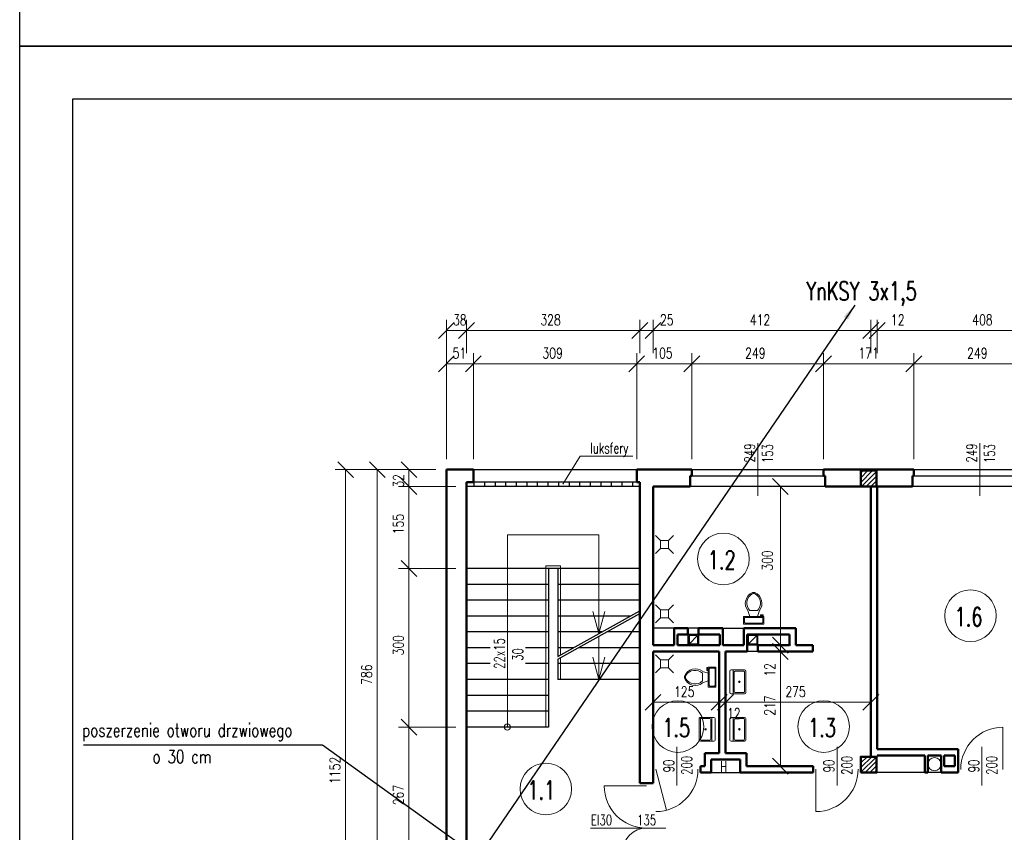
# Model space of a CAD drawing. Header units: millimetres. Extents: x -56112 to 30506, y -136199 to -2178.
# Tile 28 of 45: x -51869 to -33241, y -46746 to -31378. Entities that reach past the tile are written whole.
import ezdxf
from ezdxf.enums import TextEntityAlignment as Align

# ---------------------------------------------------------------- set-up
doc = ezdxf.new("R2010")
doc.units = ezdxf.units.MM
doc.header["$LTSCALE"] = 10
doc.header["$MEASUREMENT"] = 0
doc.header["$PDMODE"] = 35
doc.layers.get('0').update_dxf_attribs({"lineweight": 15})
for name, color, linetype, lineweight in [('L001', 1, 'Continuous', 18), ('L002', 2, 'Continuous', 25), ('L003', 3, 'Continuous', 50)]:
    doc.layers.add(name, color=color, linetype=linetype, lineweight=lineweight)
doc.layers.add('L004', color=4, linetype='Continuous')
doc.styles.get("Standard").update_dxf_attribs({"font": 'simplex.shx', "width": 0.75, "height": 200})
doc.dimstyles.new('1_100', dxfattribs={"dimtxt": 200, "dimasz": 300, "dimexe": 200, "dimexo": 200, "dimgap": 100, "dimtad": 1, "dimdec": 0, "dimlfac": 0.1, "dimtxsty": 'Standard', "dimblk": 'OBLIQUE', "dimcen": 250, "dimdle": 2, "dimclrt": 2, "dimadec": 0, "dimazin": 0, "dimtfac": 1, "dimtdec": 0, "dimtmove": 1, "dimatfit": 3, "dimfxl": 1, "dimarcsym": 0})
pattern_1 = [(45, (-46550, -27478.77), (-44.19417, 44.19417), [])]

# ---------------------------------------------------------------- blocks, each defined once
blk = doc.blocks.new('Toaleta - góra')
for p, q in [((-10, -8.5), (-8, -8.5)), ((-10, -9.5), (-10, -8.5)), ((-7, -9.5), (-10, -9.5)), ((-8, -8.5), (-8, -8)), ((-7, -8), (-7, -9.5)), ((-4, -8), (-6, -14)), ((4, -8), (6, -14)), ((9.5, -6), (9.5, -2)), ((4, -14), (-4, -14))]:
    blk.add_line(p, q)
blk.add_lwpolyline([(10.5, -8), (10.5, 0), (-10.5, 0), (-10.5, -8)], close=True)
for points in [[(-9.5, -2), (-9.5, -6)], [(8.5, -1), (-8.5, -1)], [(-8.5, -7), (8.5, -7)]]:
    blk.add_lwpolyline(points)
for centre, radius, start, end in [((-8.6, -1.9), 0.884, 81.8699, 188.1301), ((-8.6, -6.1), 0.884, 171.8699, 278.1301), ((8.6, -1.9), 0.884, 351.8699, 98.1301), ((8.6, -6.1), 0.884, 261.8699, 8.1301), ((3.5, -21.6), 12.2, 141.4691, 247.9714), ((4.2, -21.8), 11.3, 136.3677, 238.9468), ((-3.5, -21.6), 12.2, 292.0284, 38.5307), ((-4.2, -21.8), 11.3, 301.053, 43.6321), ((0, -27.9), 4, 245.7318, 294.2682), ((0, -29), 4, 254.8605, 285.1395)]:
    blk.add_arc(centre, radius, start, end)
blk = doc.blocks.new('Zlewozmywak pojedyńczy - góra')
blk.add_line((-15, -3.999996), (15, -3.999996))
for points in [[(-13.5, 0), (13.5, 0)], [(-15, -18.499996), (-15, -1.5)], [(-13.5, -17.499996), (-13.5, -6.499996)], [(-12.5, -5.499996), (12.5, -5.499996)], [(13.5, -6.499996), (13.5, -17.499996)], [(15, -1.5), (15, -18.499996)], [(13.5, -19.999996), (-13.5, -19.999996)], [(12.5, -18.499996), (-12.5, -18.499996)]]:
    blk.add_lwpolyline(points)
for radius in [1, 0.5]:
    blk.add_circle((0, -11.999996), radius)
for centre, radius, start, end in [((-13.5, -1.5), 1.5, 90, 180), ((-12.5, -6.499996), 1, 90, 180), ((12.5, -6.499996), 1, 0, 90), ((13.5, -1.5), 1.5, 0, 90), ((-13.5, -18.499996), 1.5, 180, 270), ((-12.5, -17.499996), 1, 180, 270), ((12.5, -17.499996), 1, 270, 0), ((13.5, -18.499996), 1.5, 270, 0)]:
    blk.add_arc(centre, radius, start, end)
blk = doc.blocks.new('_Oblique')
at = {"layer": 'L004', "color": 0, "lineweight": -2}
blk.add_line((-0.5, -0.5), (0.5, 0.5), dxfattribs=at)
blk = doc.blocks.new('*D1338')
at = {"layer": 'Defpoints'}
for p in [(-43590, -46484), (-43286, -46685), (-43796, -48686), (-43286, -48686)]:
    blk.add_point(p, dxfattribs=at)
at = {"layer": 'L001'}
for p, q in [((-43796, -48486), (-43796, -46485)), ((-43286, -48486), (-43286, -46485)), ((-43796, -46685), (-43286, -46685))]:
    blk.add_line(p, q, dxfattribs=at)
at = {"layer": 'L001', "xscale": 300, "yscale": 300, "zscale": 300, "rotation": 180}
blk.add_blockref('_Oblique', (-43796, -46685), dxfattribs=at)
at = {"layer": 'L001', "xscale": 300, "yscale": 300, "zscale": 300}
blk.add_blockref('_Oblique', (-43286, -46685), dxfattribs=at)
at = {"layer": 'L001', "color": 2, "linetype": 'Continuous', "width": 0.75}
blk.add_text('51', height=200, dxfattribs=at).set_placement((-43679, -46484), align=Align.MIDDLE_LEFT)
blk = doc.blocks.new('*D1339')
at = {"layer": 'Defpoints'}
for p in [(-41790, -46484), (-40196, -46685), (-43286, -48686), (-40196, -48686)]:
    blk.add_point(p, dxfattribs=at)
at = {"layer": 'L001'}
for p, q in [((-43286, -48486), (-43286, -46485)), ((-40196, -48486), (-40196, -46485)), ((-43286, -46685), (-40196, -46685))]:
    blk.add_line(p, q, dxfattribs=at)
at = {"layer": 'L001', "xscale": 300, "yscale": 300, "zscale": 300, "rotation": 180}
blk.add_blockref('_Oblique', (-43286, -46685), dxfattribs=at)
at = {"layer": 'L001', "xscale": 300, "yscale": 300, "zscale": 300}
blk.add_blockref('_Oblique', (-40196, -46685), dxfattribs=at)
at = {"layer": 'L001', "color": 2, "linetype": 'Continuous', "width": 0.75}
blk.add_text('309', height=200, dxfattribs=at).set_placement((-41979, -46484), align=Align.MIDDLE_LEFT)
blk = doc.blocks.new('*D1340')
at = {"layer": 'Defpoints'}
for p in [(-39723, -46484), (-39151, -46685), (-40196, -48686), (-39151, -48686)]:
    blk.add_point(p, dxfattribs=at)
at = {"layer": 'L001'}
for p, q in [((-40196, -48486), (-40196, -46485)), ((-39151, -48486), (-39151, -46485)), ((-40196, -46685), (-39151, -46685))]:
    blk.add_line(p, q, dxfattribs=at)
at = {"layer": 'L001', "xscale": 300, "yscale": 300, "zscale": 300, "rotation": 180}
blk.add_blockref('_Oblique', (-40196, -46685), dxfattribs=at)
at = {"layer": 'L001', "xscale": 300, "yscale": 300, "zscale": 300}
blk.add_blockref('_Oblique', (-39151, -46685), dxfattribs=at)
at = {"layer": 'L001', "color": 2, "linetype": 'Continuous', "width": 0.75}
blk.add_text('105', height=200, dxfattribs=at).set_placement((-39901, -46484), align=Align.MIDDLE_LEFT)
blk = doc.blocks.new('*D1341')
at = {"layer": 'Defpoints'}
for p in [(-37955, -46484), (-36661, -46685), (-39151, -48686), (-36661, -48686)]:
    blk.add_point(p, dxfattribs=at)
at = {"layer": 'L001'}
for p, q in [((-39151, -48486), (-39151, -46485)), ((-36661, -48486), (-36661, -46485)), ((-39151, -46685), (-36661, -46685))]:
    blk.add_line(p, q, dxfattribs=at)
at = {"layer": 'L001', "xscale": 300, "yscale": 300, "zscale": 300, "rotation": 180}
blk.add_blockref('_Oblique', (-39151, -46685), dxfattribs=at)
at = {"layer": 'L001', "xscale": 300, "yscale": 300, "zscale": 300}
blk.add_blockref('_Oblique', (-36661, -46685), dxfattribs=at)
at = {"layer": 'L001', "color": 2, "linetype": 'Continuous', "width": 0.75}
blk.add_text('249', height=200, dxfattribs=at).set_placement((-38144, -46484), align=Align.MIDDLE_LEFT)
blk = doc.blocks.new('*D1342')
at = {"layer": 'Defpoints'}
for p in [(-35855, -46485), (-34951, -46685), (-36661, -48686), (-34951, -48686)]:
    blk.add_point(p, dxfattribs=at)
at = {"layer": 'L001'}
for p, q in [((-36661, -48486), (-36661, -46485)), ((-34951, -48486), (-34951, -46485)), ((-36661, -46685), (-34951, -46685))]:
    blk.add_line(p, q, dxfattribs=at)
at = {"layer": 'L001', "xscale": 300, "yscale": 300, "zscale": 300, "rotation": 180}
blk.add_blockref('_Oblique', (-36661, -46685), dxfattribs=at)
at = {"layer": 'L001', "xscale": 300, "yscale": 300, "zscale": 300}
blk.add_blockref('_Oblique', (-34951, -46685), dxfattribs=at)
at = {"layer": 'L001', "color": 2, "linetype": 'Continuous', "width": 0.75}
blk.add_text('171', height=200, dxfattribs=at).set_placement((-36001, -46485), align=Align.MIDDLE_LEFT)
blk = doc.blocks.new('*D1343')
at = {"layer": 'Defpoints'}
for p in [(-33755, -46484), (-32461, -46685), (-34951, -48686), (-32461, -48686)]:
    blk.add_point(p, dxfattribs=at)
at = {"layer": 'L001'}
for p, q in [((-34951, -48486), (-34951, -46485)), ((-32461, -48486), (-32461, -46485)), ((-34951, -46685), (-32461, -46685))]:
    blk.add_line(p, q, dxfattribs=at)
at = {"layer": 'L001', "xscale": 300, "yscale": 300, "zscale": 300, "rotation": 180}
blk.add_blockref('_Oblique', (-34951, -46685), dxfattribs=at)
at = {"layer": 'L001', "xscale": 300, "yscale": 300, "zscale": 300}
blk.add_blockref('_Oblique', (-32461, -46685), dxfattribs=at)
at = {"layer": 'L001', "color": 2, "linetype": 'Continuous', "width": 0.75}
blk.add_text('249', height=200, dxfattribs=at).set_placement((-33944, -46484), align=Align.MIDDLE_LEFT)
blk = doc.blocks.new('*D1369')
at = {"layer": 'Defpoints'}
for p in [(-43549, -46055), (-43416, -46055), (-43416, -46685), (-43796, -48686)]:
    blk.add_point(p, dxfattribs=at)
at = {"layer": 'L001'}
for p, q in [((-43796, -48486), (-43796, -45855)), ((-43416, -46485), (-43416, -45855)), ((-43798, -46055), (-43796, -46055)), ((-43796, -46055), (-43416, -46055)), ((-43414, -46055), (-43416, -46055))]:
    blk.add_line(p, q, dxfattribs=at)
at = {"layer": 'L001', "xscale": 300, "yscale": 300, "zscale": 300}
blk.add_blockref('_Oblique', (-43796, -46055), dxfattribs=at)
at = {"layer": 'L001', "xscale": 300, "yscale": 300, "zscale": 300, "rotation": 180}
blk.add_blockref('_Oblique', (-43416, -46055), dxfattribs=at)
at = {"layer": 'L001', "color": 2, "linetype": 'Continuous', "width": 0.75}
blk.add_text('38', height=200, dxfattribs=at).set_placement((-43670, -45855), align=Align.MIDDLE_LEFT)
blk = doc.blocks.new('*D1370')
at = {"layer": 'Defpoints'}
for p in [(-41825, -45854), (-40136, -46055), (-43416, -46685), (-40136, -46685)]:
    blk.add_point(p, dxfattribs=at)
at = {"layer": 'L001'}
for p, q in [((-43416, -46485), (-43416, -45855)), ((-40136, -46485), (-40136, -45855)), ((-43416, -46055), (-40136, -46055))]:
    blk.add_line(p, q, dxfattribs=at)
at = {"layer": 'L001', "xscale": 300, "yscale": 300, "zscale": 300, "rotation": 180}
blk.add_blockref('_Oblique', (-43416, -46055), dxfattribs=at)
at = {"layer": 'L001', "xscale": 300, "yscale": 300, "zscale": 300}
blk.add_blockref('_Oblique', (-40136, -46055), dxfattribs=at)
at = {"layer": 'L001', "color": 2, "linetype": 'Continuous', "width": 0.75}
blk.add_text('328', height=200, dxfattribs=at).set_placement((-42018, -45854), align=Align.MIDDLE_LEFT)
blk = doc.blocks.new('*D1371')
at = {"layer": 'Defpoints'}
for p in [(-39886, -46055), (-39635, -46055), (-40136, -46685), (-39886, -46685)]:
    blk.add_point(p, dxfattribs=at)
at = {"layer": 'L001'}
for p, q in [((-40136, -46485), (-40136, -45855)), ((-39886, -46485), (-39886, -45855)), ((-40138, -46055), (-40136, -46055)), ((-40136, -46055), (-39886, -46055)), ((-39513, -46055), (-39886, -46055))]:
    blk.add_line(p, q, dxfattribs=at)
at = {"layer": 'L001', "xscale": 300, "yscale": 300, "zscale": 300}
blk.add_blockref('_Oblique', (-40136, -46055), dxfattribs=at)
at = {"layer": 'L001', "xscale": 300, "yscale": 300, "zscale": 300, "rotation": 180}
blk.add_blockref('_Oblique', (-39886, -46055), dxfattribs=at)
at = {"layer": 'L001', "color": 2, "linetype": 'Continuous', "width": 0.75}
blk.add_text('25', height=200, dxfattribs=at).set_placement((-39756, -45855), align=Align.MIDDLE_LEFT)
blk = doc.blocks.new('*D1372')
at = {"layer": 'Defpoints'}
for p in [(-37875, -45855), (-35766, -46055), (-39886, -46685), (-35766, -46685)]:
    blk.add_point(p, dxfattribs=at)
at = {"layer": 'L001'}
for p, q in [((-39886, -46485), (-39886, -45855)), ((-35766, -46485), (-35766, -45855)), ((-39886, -46055), (-35766, -46055))]:
    blk.add_line(p, q, dxfattribs=at)
at = {"layer": 'L001', "xscale": 300, "yscale": 300, "zscale": 300, "rotation": 180}
blk.add_blockref('_Oblique', (-39886, -46055), dxfattribs=at)
at = {"layer": 'L001', "xscale": 300, "yscale": 300, "zscale": 300}
blk.add_blockref('_Oblique', (-35766, -46055), dxfattribs=at)
at = {"layer": 'L001', "color": 2, "linetype": 'Continuous', "width": 0.75}
blk.add_text('412', height=200, dxfattribs=at).set_placement((-38054, -45855), align=Align.MIDDLE_LEFT)
blk = doc.blocks.new('*D1373')
at = {"layer": 'Defpoints'}
for p in [(-35646, -46055), (-35279, -46055), (-35766, -46685), (-35646, -46685)]:
    blk.add_point(p, dxfattribs=at)
at = {"layer": 'L001'}
for p, q in [((-35766, -46485), (-35766, -45855)), ((-35646, -46485), (-35646, -45855)), ((-35768, -46055), (-35766, -46055)), ((-35766, -46055), (-35646, -46055)), ((-35172, -46055), (-35646, -46055))]:
    blk.add_line(p, q, dxfattribs=at)
at = {"layer": 'L001', "xscale": 300, "yscale": 300, "zscale": 300}
blk.add_blockref('_Oblique', (-35766, -46055), dxfattribs=at)
at = {"layer": 'L001', "xscale": 300, "yscale": 300, "zscale": 300, "rotation": 180}
blk.add_blockref('_Oblique', (-35646, -46055), dxfattribs=at)
at = {"layer": 'L001', "color": 2, "linetype": 'Continuous', "width": 0.75}
blk.add_text('12', height=200, dxfattribs=at).set_placement((-35386, -45855), align=Align.MIDDLE_LEFT)
blk = doc.blocks.new('*D1374')
at = {"layer": 'Defpoints'}
for p in [(-33655, -45854), (-31566, -46055), (-35646, -46685), (-31566, -46685)]:
    blk.add_point(p, dxfattribs=at)
at = {"layer": 'L001'}
for p, q in [((-35646, -46485), (-35646, -45855)), ((-31566, -46485), (-31566, -45855)), ((-35646, -46055), (-31566, -46055))]:
    blk.add_line(p, q, dxfattribs=at)
at = {"layer": 'L001', "xscale": 300, "yscale": 300, "zscale": 300, "rotation": 180}
blk.add_blockref('_Oblique', (-35646, -46055), dxfattribs=at)
at = {"layer": 'L001', "xscale": 300, "yscale": 300, "zscale": 300}
blk.add_blockref('_Oblique', (-31566, -46055), dxfattribs=at)
at = {"layer": 'L001', "color": 2, "linetype": 'Continuous', "width": 0.75}
blk.add_text('408', height=200, dxfattribs=at).set_placement((-33848, -45854), align=Align.MIDDLE_LEFT)
blk = doc.blocks.new('*D1399')
at = {"layer": 'Defpoints'}
for p in [(-39310, -52885), (-39886, -52914), (-38636, -52914), (-38636, -53086)]:
    blk.add_point(p, dxfattribs=at)
at = {"layer": 'L001'}
for p, q in [((-39886, -53086), (-38636, -53086)), ((-39886, -53114), (-39886, -53286)), ((-38636, -53114), (-38636, -53286))]:
    blk.add_line(p, q, dxfattribs=at)
at = {"layer": 'L001', "xscale": 300, "yscale": 300, "zscale": 300, "rotation": 180}
blk.add_blockref('_Oblique', (-39886, -53086), dxfattribs=at)
at = {"layer": 'L001', "xscale": 300, "yscale": 300, "zscale": 300}
blk.add_blockref('_Oblique', (-38636, -53086), dxfattribs=at)
at = {"layer": 'L001', "color": 2, "linetype": 'Continuous', "width": 0.75}
blk.add_text('125', height=200, dxfattribs=at).set_placement((-39489, -52885), align=Align.MIDDLE_LEFT)
blk = doc.blocks.new('*D1400')
at = {"layer": 'Defpoints'}
for p in [(-38636, -52914), (-38516, -53086), (-38516, -53203), (-38381, -53300)]:
    blk.add_point(p, dxfattribs=at)
at = {"layer": 'L001'}
for p, q in [((-38516, -53003), (-38516, -52886)), ((-38638, -53086), (-38636, -53086)), ((-38636, -53086), (-38516, -53086)), ((-38516, -53086), (-38514, -53086)), ((-38636, -53114), (-38636, -53286))]:
    blk.add_line(p, q, dxfattribs=at)
at = {"layer": 'L001', "xscale": 300, "yscale": 300, "zscale": 300}
blk.add_blockref('_Oblique', (-38636, -53086), dxfattribs=at)
at = {"layer": 'L001', "xscale": 300, "yscale": 300, "zscale": 300, "rotation": 180}
blk.add_blockref('_Oblique', (-38516, -53086), dxfattribs=at)
at = {"layer": 'L001', "color": 2, "linetype": 'Continuous', "width": 0.75}
blk.add_text('12', height=200, dxfattribs=at).set_placement((-38488, -53300), align=Align.MIDDLE_LEFT)
blk = doc.blocks.new('*D1401')
at = {"layer": 'Defpoints'}
for p in [(-37190, -52885), (-35766, -53084), (-35766, -53086), (-38516, -53203)]:
    blk.add_point(p, dxfattribs=at)
at = {"layer": 'L001'}
for p, q in [((-38516, -53003), (-38516, -52886)), ((-38516, -53086), (-35766, -53086)), ((-35766, -53284), (-35766, -53286))]:
    blk.add_line(p, q, dxfattribs=at)
at = {"layer": 'L001', "xscale": 300, "yscale": 300, "zscale": 300, "rotation": 180}
blk.add_blockref('_Oblique', (-38516, -53086), dxfattribs=at)
at = {"layer": 'L001', "xscale": 300, "yscale": 300, "zscale": 300}
blk.add_blockref('_Oblique', (-35766, -53086), dxfattribs=at)
at = {"layer": 'L001', "color": 2, "linetype": 'Continuous', "width": 0.75}
blk.add_text('275', height=200, dxfattribs=at).set_placement((-37383, -52885), align=Align.MIDDLE_LEFT)
blk = doc.blocks.new('*D1440')
at = {"layer": 'Defpoints'}
for p in [(-37508, -49006), (-37724, -50406), (-38175, -52006), (-37478, -52006)]:
    blk.add_point(p, dxfattribs=at)
at = {"layer": 'L001'}
for p, q in [((-37478, -49006), (-37478, -52006)), ((-37308, -49006), (-37278, -49006)), ((-37975, -52006), (-37278, -52006))]:
    blk.add_line(p, q, dxfattribs=at)
at = {"layer": 'L001', "xscale": 300, "yscale": 300, "zscale": 300}
for p, rotation in [((-37478, -49006), 90), ((-37478, -52006), 270)]:
    blk.add_blockref('_Oblique', p, dxfattribs=dict(at, rotation=rotation))
at = {"layer": 'L001', "color": 2, "linetype": 'Continuous', "width": 0.75}
blk.add_text('300', height=200, rotation=90, dxfattribs=at).set_placement((-37724, -50598), align=Align.MIDDLE_LEFT)
blk = doc.blocks.new('*D1441')
at = {"layer": 'Defpoints'}
for p in [(-38175, -52006), (-38175, -52126), (-37478, -52126), (-37478, -52492)]:
    blk.add_point(p, dxfattribs=at)
at = {"layer": 'L001'}
for p, q in [((-37975, -52006), (-37278, -52006)), ((-37975, -52126), (-37278, -52126)), ((-37478, -52004), (-37478, -52006)), ((-37478, -52006), (-37478, -52126)), ((-37478, -52600), (-37478, -52126))]:
    blk.add_line(p, q, dxfattribs=at)
at = {"layer": 'L001', "xscale": 300, "yscale": 300, "zscale": 300}
for p, rotation in [((-37478, -52006), 270), ((-37478, -52126), 90)]:
    blk.add_blockref('_Oblique', p, dxfattribs=dict(at, rotation=rotation))
at = {"layer": 'L001', "color": 2, "linetype": 'Continuous', "width": 0.75}
blk.add_text('12', height=200, rotation=90, dxfattribs=at).set_placement((-37678, -52600), align=Align.MIDDLE_LEFT)
blk = doc.blocks.new('*D1442')
at = {"layer": 'Defpoints'}
for p in [(-38175, -52126), (-37678, -53162), (-38165, -54296), (-37478, -54296)]:
    blk.add_point(p, dxfattribs=at)
at = {"layer": 'L001'}
for p, q in [((-37975, -52126), (-37278, -52126)), ((-37478, -52126), (-37478, -54296)), ((-37965, -54296), (-37278, -54296))]:
    blk.add_line(p, q, dxfattribs=at)
at = {"layer": 'L001', "xscale": 300, "yscale": 300, "zscale": 300}
for p, rotation in [((-37478, -52126), 90), ((-37478, -54296), 270)]:
    blk.add_blockref('_Oblique', p, dxfattribs=dict(at, rotation=rotation))
at = {"layer": 'L001', "color": 2, "linetype": 'Continuous', "width": 0.75}
blk.add_text('217', height=200, rotation=90, dxfattribs=at).set_placement((-37678, -53340), align=Align.MIDDLE_LEFT)
blk = doc.blocks.new('*D1443')
at = {"layer": 'Defpoints'}
for p in [(-43796, -48686), (-44504, -48905), (-44504, -49006), (-43416, -49006)]:
    blk.add_point(p, dxfattribs=at)
at = {"layer": 'L001'}
for p, q in [((-43996, -48686), (-44704, -48686)), ((-44504, -48684), (-44504, -48686)), ((-44504, -48686), (-44504, -49006)), ((-43616, -49006), (-44704, -49006)), ((-44504, -49008), (-44504, -49006))]:
    blk.add_line(p, q, dxfattribs=at)
at = {"layer": 'L001', "xscale": 300, "yscale": 300, "zscale": 300}
for p, rotation in [((-44504, -48686), 270), ((-44504, -49006), 90)]:
    blk.add_blockref('_Oblique', p, dxfattribs=dict(at, rotation=rotation))
at = {"layer": 'L001', "color": 2, "linetype": 'Continuous', "width": 0.75}
blk.add_text('32', height=200, rotation=90, dxfattribs=at).set_placement((-44704, -49027), align=Align.MIDDLE_LEFT)
blk = doc.blocks.new('*D1444')
at = {"layer": 'Defpoints'}
for p in [(-43416, -49006), (-44705, -49732), (-44504, -50556), (-43416, -50556)]:
    blk.add_point(p, dxfattribs=at)
at = {"layer": 'L001'}
for p, q in [((-43616, -49006), (-44704, -49006)), ((-44504, -49006), (-44504, -50556)), ((-43616, -50556), (-44704, -50556))]:
    blk.add_line(p, q, dxfattribs=at)
at = {"layer": 'L001', "xscale": 300, "yscale": 300, "zscale": 300}
for p, rotation in [((-44504, -49006), 90), ((-44504, -50556), 270)]:
    blk.add_blockref('_Oblique', p, dxfattribs=dict(at, rotation=rotation))
at = {"layer": 'L001', "color": 2, "linetype": 'Continuous', "width": 0.75}
blk.add_text('155', height=200, rotation=90, dxfattribs=at).set_placement((-44705, -49910), align=Align.MIDDLE_LEFT)
blk = doc.blocks.new('*D1445')
at = {"layer": 'Defpoints'}
for p in [(-43416, -50556), (-44705, -52007), (-44504, -53556), (-43416, -53556)]:
    blk.add_point(p, dxfattribs=at)
at = {"layer": 'L001'}
for p, q in [((-43616, -50556), (-44704, -50556)), ((-44504, -50556), (-44504, -53556)), ((-43616, -53556), (-44704, -53556))]:
    blk.add_line(p, q, dxfattribs=at)
at = {"layer": 'L001', "xscale": 300, "yscale": 300, "zscale": 300}
for p, rotation in [((-44504, -50556), 90), ((-44504, -53556), 270)]:
    blk.add_blockref('_Oblique', p, dxfattribs=dict(at, rotation=rotation))
at = {"layer": 'L001', "color": 2, "linetype": 'Continuous', "width": 0.75}
blk.add_text('300', height=200, rotation=90, dxfattribs=at).set_placement((-44705, -52199), align=Align.MIDDLE_LEFT)
blk = doc.blocks.new('*D1446')
at = {"layer": 'Defpoints'}
for p in [(-43416, -53556), (-44705, -54842), (-44504, -56226), (-43416, -56226)]:
    blk.add_point(p, dxfattribs=at)
at = {"layer": 'L001'}
for p, q in [((-43616, -53556), (-44704, -53556)), ((-44504, -53556), (-44504, -56226)), ((-43616, -56226), (-44704, -56226))]:
    blk.add_line(p, q, dxfattribs=at)
at = {"layer": 'L001', "xscale": 300, "yscale": 300, "zscale": 300}
for p, rotation in [((-44504, -53556), 90), ((-44504, -56226), 270)]:
    blk.add_blockref('_Oblique', p, dxfattribs=dict(at, rotation=rotation))
at = {"layer": 'L001', "color": 2, "linetype": 'Continuous', "width": 0.75}
blk.add_text('267', height=200, rotation=90, dxfattribs=at).set_placement((-44705, -55034), align=Align.MIDDLE_LEFT)
blk = doc.blocks.new('*D1448')
at = {"layer": 'Defpoints'}
for p in [(-43796, -48686), (-45304, -52567), (-45103, -56546), (-43796, -56546)]:
    blk.add_point(p, dxfattribs=at)
at = {"layer": 'L001'}
for p, q in [((-43996, -48686), (-45303, -48686)), ((-45103, -48686), (-45103, -56546)), ((-43996, -56546), (-45303, -56546))]:
    blk.add_line(p, q, dxfattribs=at)
at = {"layer": 'L001', "xscale": 300, "yscale": 300, "zscale": 300}
for p, rotation in [((-45103, -48686), 90), ((-45103, -56546), 270)]:
    blk.add_blockref('_Oblique', p, dxfattribs=dict(at, rotation=rotation))
at = {"layer": 'L001', "color": 2, "linetype": 'Continuous', "width": 0.75}
blk.add_text('786', height=200, rotation=90, dxfattribs=at).set_placement((-45304, -52756), align=Align.MIDDLE_LEFT)
blk = doc.blocks.new('*D1450')
at = {"layer": 'Defpoints'}
for p in [(-44395, -48686), (-45903, -54397), (-45702, -60206), (-40196, -60206)]:
    blk.add_point(p, dxfattribs=at)
at = {"layer": 'L001'}
for p, q in [((-44595, -48686), (-45902, -48686)), ((-45702, -48686), (-45702, -60206)), ((-40396, -60206), (-45902, -60206))]:
    blk.add_line(p, q, dxfattribs=at)
at = {"layer": 'L001', "xscale": 300, "yscale": 300, "zscale": 300}
for p, rotation in [((-45702, -48686), 90), ((-45702, -60206), 270)]:
    blk.add_blockref('_Oblique', p, dxfattribs=dict(at, rotation=rotation))
at = {"layer": 'L001', "color": 2, "linetype": 'Continuous', "width": 0.75}
blk.add_text('1152', height=200, rotation=90, dxfattribs=at).set_placement((-45903, -54632), align=Align.MIDDLE_LEFT)

msp = doc.modelspace()

# ---------------------------------------------------------------- hatches: boundary and pattern name
at = {"layer": 'L001'}
h = msp.add_hatch(dxfattribs=at)
h.set_pattern_fill('ANSI31', color=256, scale=500, style=0)
h.set_pattern_definition(pattern_1)
h.paths.add_polyline_path([(-35656, -39906.6), (-35956, -39906.6), (-35956, -40206.6), (-35656, -40206.6)], flags=16)
h = msp.add_hatch(dxfattribs=at)
h.set_pattern_fill('ANSI31', color=256, scale=500, style=0)
h.set_pattern_definition(pattern_1)
h.paths.add_polyline_path([(-35656, -45316.6), (-35956, -45316.6), (-35956, -45616.6), (-35656, -45616.6)], flags=16)

# ---------------------------------------------------------------- linework, layer by layer
at = {"layer": 'Defpoints'}
for points in [[(-51868.7, -2177.9, 0), (30505.6, -2177.9, 0), (30505.6, -31877.9, 0), (-51868.7, -31877.9, 0)], [(-51868.7, -31877.9, 0), (30505.6, -31877.9, 0), (30505.6, -61577.9, 0), (-51868.7, -61577.9, 0)]]:
    msp.add_3dface(points, dxfattribs=at)
at = {"layer": 'L001'}
for p, q in [((-37906, -40384.7), (-37906, -39388.5)), ((-33706, -40384.7), (-33706, -39388.5)), ((-41265, -39631.6), (-41594.2, -40164.6)), ((-40271.8, -39631.6), (-41265, -39631.6)), ((-42641, -41122.9), (-40911, -41122.9)), ((-42641, -44756.6), (-42641, -41122.9)), ((-40911, -41122.9), (-40911, -42989.2)), ((-39745.4, -41225.8), (-39841.5, -41129.7)), ((-39595.4, -41225.8), (-39499.3, -41129.7)), ((-39745.4, -41375.8), (-39841.5, -41471.9)), ((-39595.4, -41375.8), (-39499.3, -41471.9)), ((-41916, -41706.6), (-41636, -41706.6)), ((-41916, -44756.6), (-41916, -41706.6)), ((-41636, -41706.6), (-41636, -43394.7)), ((-39745.4, -42541.3), (-39841.5, -42445.2)), ((-39595.4, -42541.3), (-39499.3, -42445.2)), ((-40911, -42989.2), (-41026.5, -42567.9)), ((-40911, -42989.2), (-40795.5, -42567.9)), ((-39745.4, -42691.3), (-39841.5, -42787.4)), ((-39595.4, -42691.3), (-39499.3, -42787.4)), ((-40911, -43039.2), (-40911, -43856.6)), ((-39745.4, -43483.9), (-39841.5, -43387.8)), ((-39595.4, -43483.9), (-39499.3, -43387.8)), ((-41636, -43444.7), (-41636, -43856.6)), ((-40911, -43856.6), (-41026.5, -43435.3)), ((-40911, -43856.6), (-40795.5, -43435.3)), ((-39745.4, -43633.9), (-39841.5, -43730)), ((-39595.4, -43633.9), (-39499.3, -43730)), ((-33266, -45558.4, 70), (-33266, -44758.4, 70)), ((-39436, -45132.1), (-39436, -45861.2)), ((-36406, -45132.1), (-36406, -45861.2)), ((-33666, -45132.1), (-33666, -45861.2)), ((-39836, -45554.9, 70), (-39631.7, -46328.4, 70)), ((-36806, -45554.9, 70), (-36806, -46354.9, 70)), ((-40011, -45866.6), (-40811, -45866.6)), ((-39646.5, -46666.6), (-41068.8, -46666.6))]:
    msp.add_line(p, q, dxfattribs=at)
at = {"layer": 'L001', "flags": 128}
for points in [[(-39745.4, -41375.8), (-39595.4, -41375.8), (-39595.4, -41225.8), (-39745.4, -41225.8)], [(-39745.4, -42691.3), (-39595.4, -42691.3), (-39595.4, -42541.3), (-39745.4, -42541.3)], [(-39745.4, -43633.9), (-39595.4, -43633.9), (-39595.4, -43483.9), (-39745.4, -43483.9)]]:
    msp.add_lwpolyline(points, close=True, dxfattribs=at)
at = {"layer": 'L001'}
for centre, radius in [((-38555.5, -41575.7), 488.1), ((-33880.5, -42650.2), 488.1), ((-39416.1, -44746), 488.1), ((-36657.8, -44746), 488.1), ((-42641, -44756.6), 57.1), ((-41915.2, -45926.5), 488.1), ((-34561, -45456.6), 125)]:
    msp.add_circle(centre, radius, dxfattribs=at)
for centre, radius, start, end in [((-33266, -45558.4, 70), 800, 90, 180), ((-39836, -45554.9, 70), 800, 270, 0), ((-36806, -45554.9, 70), 800, 270, 0), ((-40011, -45866.6), 800, 180, 270), ((-40011, -47116.6), 450, 90, 180)]:
    msp.add_arc(centre, radius, start, end, dxfattribs=at)
at = {"layer": 'L002'}
for p, q in [((-43286, -39886.6), (-40196, -39886.6)), ((-39151, -39886.6), (-36661, -39886.6)), ((-39151, -40006.6), (-36661, -40006.6)), ((-34951, -39886.6), (-32461, -39886.6)), ((-34951, -40006.6), (-32461, -40006.6)), ((-40196, -40126.6), (-43416, -40126.6)), ((-40136, -40206.6), (-43416, -40206.6)), ((-43276, -40126.6), (-43276, -40206.6)), ((-43076, -40126.6), (-43076, -40206.6)), ((-42876, -40126.6), (-42876, -40206.6)), ((-42676, -40126.6), (-42676, -40206.6)), ((-42476, -40126.6), (-42476, -40206.6)), ((-42276, -40126.6), (-42276, -40206.6)), ((-42076, -40126.6), (-42076, -40206.6)), ((-41876, -40126.6), (-41876, -40206.6)), ((-41676, -40126.6), (-41676, -40206.6)), ((-41476, -40126.6), (-41476, -40206.6)), ((-41276, -40126.6), (-41276, -40206.6)), ((-41076, -40126.6), (-41076, -40206.6)), ((-40876, -40126.6), (-40876, -40206.6)), ((-40676, -40126.6), (-40676, -40206.6)), ((-40476, -40126.6), (-40476, -40206.6)), ((-40276, -40126.6), (-40276, -40206.6)), ((-36631, -40206.6), (-39181, -40206.6)), ((-32431, -40206.6), (-34981, -40206.6)), ((-40136, -41756.6), (-43416, -41756.6)), ((-41866, -41756.6), (-41866, -44756.6)), ((-41686, -41756.6), (-41686, -43422.7)), ((-41866, -42056.6), (-43416, -42056.6)), ((-40136, -42056.6), (-41686, -42056.6)), ((-41866, -42356.6), (-43416, -42356.6)), ((-40136, -42356.6), (-41686, -42356.6)), ((-41866, -42656.6), (-43416, -42656.6)), ((-41686, -43422.7), (-40136, -42555.8)), ((-41686, -43472.7), (-40136, -42605.8)), ((-40316.3, -42656.6), (-41686, -42656.6)), ((-41866, -42956.6), (-43416, -42956.6)), ((-40852.7, -42956.6), (-41686, -42956.6)), ((-40136, -42956.6), (-40763.3, -42956.6)), ((-39486, -42886.6), (-39886, -42886.6)), ((-39026, -42886.6), (-39226, -42886.6)), ((-39226, -43006.6), (-39226, -43206.6)), ((-39026, -43006.6), (-39226, -43006.6)), ((-39206, -43026.6), (-39206, -43186.6)), ((-39206, -43186.6), (-39046, -43026.6)), ((-39046, -43026.6), (-39206, -43026.6)), ((-39046, -43026.6), (-39046, -43186.6)), ((-39026, -43006.6), (-39026, -43206.6)), ((-38566, -42886.6), (-38166, -42886.6)), ((-38086, -43186.6), (-37926, -43026.6)), ((-38086, -43026.6), (-38086, -43186.6)), ((-37926, -43026.6), (-38086, -43026.6)), ((-37926, -43026.6), (-37926, -43186.6)), ((-37906, -43206.6), (-37906, -43006.6)), ((-39046, -43186.6), (-39206, -43186.6)), ((-37906, -43206.6), (-38106, -43206.6)), ((-37926, -43186.6), (-38086, -43186.6)), ((-42967, -43256.6), (-43416, -43256.6)), ((-41866, -43256.6), (-42298.9, -43256.6)), ((-41389.1, -43256.6), (-41686, -43256.6)), ((-40136, -43256.6), (-41299.7, -43256.6)), ((-37906, -43326.6), (-38106, -43326.6)), ((-42967, -43556.6), (-43416, -43556.6)), ((-41866, -43556.6), (-42298.9, -43556.6)), ((-41686, -43472.7), (-41686, -43856.6)), ((-40136, -43556.6), (-41686, -43556.6)), ((-41866, -43856.6), (-43416, -43856.6)), ((-40136, -43856.6), (-41686, -43856.6)), ((-41866, -44156.6), (-43416, -44156.6)), ((-41866, -44456.6), (-43416, -44456.6)), ((-41866, -44756.6), (-43416, -44756.6)), ((-50662, -45089), (-46144.7, -45089)), ((-46137.4, -45089), (-42892.5, -47425.5)), ((-38786, -45616.6), (-38236, -45616.6)), ((-34746, -45616.6), (-35656, -45616.6)), ((-34436, -45616.6), (-34686, -45616.6))]:
    msp.add_line(p, q, dxfattribs=at)
at = {"layer": 'L003'}
for p, q in [((-43796, -39886.6), (-43796, -47746.6)), ((-43286, -39886.6), (-43796, -39886.6)), ((-43286, -39886.6), (-43286, -40126.6)), ((-39151, -39886.6), (-40196, -39886.6)), ((-40196, -39886.6), (-40196, -40126.6)), ((-39181, -40006.6), (-39151, -40006.6)), ((-39181, -40206.6), (-39181, -40006.6)), ((-39151, -39886.6), (-39151, -40006.6)), ((-34951, -39886.6), (-36661, -39886.6)), ((-36661, -39886.6), (-36661, -40006.6)), ((-36661, -40006.6), (-36631, -40006.6)), ((-36631, -40206.6), (-36631, -40006.6)), ((-34981, -40206.6), (-34981, -40006.6)), ((-34981, -40006.6), (-34951, -40006.6)), ((-34951, -39886.6), (-34951, -40006.6)), ((-43416, -40126.6), (-43416, -47426.6)), ((-43286, -40126.6), (-43416, -40126.6)), ((-40136, -40126.6), (-40196, -40126.6)), ((-40136, -40126.6), (-40136, -45816.6)), ((-39886, -40206.6), (-39886, -43206.6)), ((-39181, -40206.6), (-39886, -40206.6)), ((-35766, -40206.6), (-36631, -40206.6)), ((-35766, -40206.6), (-35766, -45316.6)), ((-35646, -40206.6), (-35646, -45176.6)), ((-34981, -40206.6), (-35646, -40206.6)), ((-39486, -42886.6), (-39486, -43206.6)), ((-39226, -42886.6), (-39486, -42886.6)), ((-39426, -43006.6), (-39426, -43206.6)), ((-39226, -43006.6), (-39426, -43006.6)), ((-39226, -42886.6), (-39226, -43006.6)), ((-39026, -42886.6), (-39026, -43006.6)), ((-38566, -42886.6), (-39026, -42886.6)), ((-38626, -43006.6), (-39026, -43006.6)), ((-38626, -43006.6), (-38626, -43206.6)), ((-38566, -42886.6), (-38566, -43206.6)), ((-38166, -42886.6), (-38166, -43206.6)), ((-37186, -42886.6), (-38166, -42886.6)), ((-38106, -43006.6), (-38106, -43326.6)), ((-37306, -43006.6), (-38106, -43006.6)), ((-37306, -43006.6), (-37306, -43206.6)), ((-37186, -42886.6), (-37186, -43206.6)), ((-39486, -43206.6), (-39886, -43206.6)), ((-38626, -43206.6), (-39426, -43206.6)), ((-38166, -43206.6), (-38566, -43206.6)), ((-37306, -43206.6), (-37906, -43206.6)), ((-37906, -43206.6), (-37906, -43326.6)), ((-36866, -43206.6), (-37186, -43206.6)), ((-36866, -43206.6), (-36866, -43326.6)), ((-39886, -43326.6), (-39886, -45816.6)), ((-38636, -43326.6), (-39886, -43326.6)), ((-38636, -43326.6), (-38636, -45246.6)), ((-38516, -43326.6), (-38516, -45246.6)), ((-38106, -43326.6), (-38516, -43326.6)), ((-36866, -43326.6), (-37906, -43326.6)), ((-38906, -45246.6), (-38906, -45496.6)), ((-38636, -45246.6), (-38906, -45246.6)), ((-38116, -45246.6), (-38516, -45246.6)), ((-38116, -45246.6), (-38116, -45496.6)), ((-35646, -45176.6), (-34116, -45176.6)), ((-38236, -45366.6), (-38786, -45366.6)), ((-38786, -45366.6), (-38786, -45616.6)), ((-38236, -45366.6), (-38236, -45616.6)), ((-34746, -45296.6), (-35646, -45296.6)), ((-34686, -45296.6), (-34436, -45296.6)), ((-34376, -45296.6), (-34176, -45296.6)), ((-38986, -45496.6), (-38986, -45616.6)), ((-38906, -45496.6), (-38986, -45496.6)), ((-38786, -45616.6), (-38986, -45616.6)), ((-36856, -45616.6), (-38236, -45616.6)), ((-36856, -45496.6), (-38116, -45496.6)), ((-34686, -45616.6), (-34746, -45616.6)), ((-34116, -45616.6), (-34436, -45616.6)), ((-34176, -45496.6), (-34376, -45496.6)), ((-39886, -45816.6), (-40136, -45816.6))]:
    msp.add_line(p, q, dxfattribs=at)
at = {"layer": 'L003', "flags": 128}
for points in [[(-35956, -40206.6), (-35656, -40206.6), (-35656, -39906.6), (-35956, -39906.6)], [(-35956, -45616.6), (-35656, -45616.6), (-35656, -45316.6), (-35956, -45316.6)]]:
    msp.add_lwpolyline(points, close=True, dxfattribs=at)
for points in [[(-34116, -45616.6), (-34116, -45176.6)], [(-34746, -45616.6), (-34746, -45296.6)], [(-34686, -45616.6), (-34686, -45296.6)], [(-34436, -45616.6), (-34436, -45296.6)], [(-34376, -45496.6), (-34376, -45296.6)], [(-34176, -45496.6), (-34176, -45296.6)], [(-36856, -45496.6), (-36856, -45616.6)]]:
    msp.add_lwpolyline(points, dxfattribs=at)
at = {"layer": 'L004'}
msp.add_3dface([(29505.6, -32877.9, 0), (-50868.7, -32877.9, 0), (-50868.7, -60577.9, 0), (29505.6, -60577.9, 0)], dxfattribs=at)

# ---------------------------------------------------------------- block references
at = {"layer": 'L001'}
for name, p, xscale, yscale, zscale, rotation in [('Toaleta - góra', (-37983.3, -42807.7), 18.14285714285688, 18.14285714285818, 18.14285714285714, 180), ('Toaleta - góra', (-38695.6, -43811.1), 18.14285714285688, 18.14285714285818, 18.14285714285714, 270), ('Zlewozmywak pojedyńczy - góra', (-38433.3, -43900.7), 14.99999999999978, 15.00000000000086, 15, 90), ('Zlewozmywak pojedyńczy - góra', (-38713.4, -44797.9), 14.99999999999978, -15.00000000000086, 15, 89.99999999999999), ('Zlewozmywak pojedyńczy - góra', (-38433.3, -44797.9), 14.99999999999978, 15.00000000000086, 15, 90)]:
    msp.add_blockref(name, p, dxfattribs=dict(at, xscale=xscale, yscale=yscale, zscale=zscale, rotation=rotation))

# ---------------------------------------------------------------- texts
at = {"layer": 'L001', "width": 0.7}
for s, rotation, p in [('luksfery', 360, (-40712.9, -39639.1)), ('249', 90, (-37898.5, -39573.9)), ('153', 90, (-37559.2, -39583.9)), ('249', 90, (-33698.5, -39573.9)), ('153', 90, (-33359.2, -39583.9)), ('22x15', 90, (-42633.5, -43364.2)), ('30', 90, (-42285.3, -43383.2)), ('90', 90, (-39428.5, -45492.1)), ('200', 90, (-39089.2, -45479.8)), ('90', 90, (-36398.5, -45492.1)), ('200', 90, (-36059.2, -45479.8)), ('90', 90, (-33658.5, -45492.1)), ('200', 90, (-33319.2, -45479.8)), ('EI30', 360, (-40861.4, -46674.1)), ('135', 360, (-40007.5, -46674.1))]:
    msp.add_text(s, height=200, rotation=rotation, dxfattribs=at).set_placement(p, align=Align.BOTTOM_CENTER)
for s, height, p in [('1.2', 350, (-38587.5, -41877.5)), ('1.6', 350, (-33918.4, -42952)), ('1.5', 350, (-39448.1, -45047.8)), ('1.3', 350, (-36689.8, -45047.8)), ('H', 200, (-38550, -45663.3)), ('1.1', 350, (-41999.7, -46228.3))]:
    msp.add_text(s, height=height, dxfattribs=at).set_placement(p, align=Align.BOTTOM_CENTER)
at = {"layer": 'L002', "width": 0.75}
for s, p in [('poszerzenie otworu drzwiowego', (-50686.5, -44940.5)), ('o 30 cm', (-49354.3, -45440.1))]:
    msp.add_text(s, height=250, dxfattribs=at).set_placement(p)
at = {"layer": 'L003', "width": 0.7}
msp.add_text('YnKSY 3x1,5', height=350, rotation=360, dxfattribs=at).set_placement((-35943.7, -36788.1), align=Align.BOTTOM_CENTER)

# ---------------------------------------------------------------- dimensions: what is measured, and where the dimension line sits
at = {"layer": 'L001'}
for base, p1, p2, picture, middle in [((-43416, -37256.5), (-43796, -39886.6), (-43416, -37886.5), '*D1369', (-43570.5, -37256.5)), ((-39886, -37256.5), (-40136, -37886.5), (-39886, -37886.5), '*D1371', (-39656, -37256.5)), ((-35646, -37256.5), (-35766, -37886.5), (-35646, -37886.5), '*D1373', (-35300.6, -37256.5))]:
    dim = msp.add_linear_dim(base=base, p1=p1, p2=p2, dimstyle='1_100', dxfattribs=at)
    dim.commit()
    dim.dimension.update_dxf_attribs({"geometry": picture, "text_midpoint": middle, "dimtype": 160, "insert": (0, 8798.9)})
for base, p1, p2, picture, middle, set_off in [((-40136, -37256.5), (-43416, -37886.5), (-40136, -37886.5), '*D1370', (-41846.4, -37055.5), (0, 8798.9)), ((-35766, -37256.5), (-39886, -37886.5), (-35766, -37886.5), '*D1372', (-37896.4, -37056.3), (0, 8798.9)), ((-31566, -37256.5), (-35646, -37886.5), (-31566, -37886.5), '*D1374', (-33676.4, -37055.5), (0, 8798.9)), ((-43286, -37886.5), (-43796, -39886.6), (-43286, -39886.6), '*D1338', (-43629.3, -37685.5), (0, 8798.9)), ((-40196, -37886.5), (-43286, -39886.6), (-40196, -39886.6), '*D1339', (-41815, -37685.5), (0, 8798.9)), ((-39151.0029785, -37886.5263267), (-40196.0029785, -39886.63635), (-39151.0029785, -39886.63635), '*D1340', (-39743.9315499, -37685.4973633), (0, 8798.9472453)), ((-36661, -37886.5), (-39151, -39886.6), (-36661, -39886.6), '*D1341', (-37980, -37685.5), (0, 8798.9)), ((-34951, -37886.5), (-36661, -39886.6), (-34951, -39886.6), '*D1342', (-35894.3, -37686.3), (0, 8798.9)), ((-32461, -37886.5), (-34951, -39886.6), (-32461, -39886.6), '*D1343', (-33780, -37685.5), (0, 8798.9)), ((-38636, -44286.6), (-39886, -44114.9), (-38636, -44114.9), '*D1399', (-39331.4, -44085.6), (0, 8798.9)), ((-38516, -44286.6), (-38636, -44114.9), (-38516, -44404.3), '*D1400', (-38402.6, -44500.9), (0, 8798.9)), ((-35766, -44286.6), (-38516, -44404.3), (-35766, -44284.8), '*D1401', (-37211.4, -44085.6), (0, 8798.9))]:
    dim = msp.add_linear_dim(base=base, p1=p1, p2=p2, dimstyle='1_100', override={"dimtad": 0}, dxfattribs=at)
    dim.commit()
    dim.dimension.update_dxf_attribs({"geometry": picture, "text_midpoint": middle, "dimtype": 160, "insert": set_off})
for base, p1, p2, picture, middle in [((-45701.6, -51406.6), (-44394.8, -39886.6), (-40196, -51406.6), '*D1450', (-45902.6, -45576.2)), ((-45102.8, -47746.6), (-43796, -39886.6), (-43796, -47746.6), '*D1448', (-45303.8, -43742.6)), ((-44504, -41756.6), (-43416, -40206.6), (-43416, -41756.6), '*D1444', (-44705, -40911.2)), ((-37478.2, -43206.6), (-37508, -40206.6), (-38175.5, -43206.6), '*D1440', (-37723.9, -41585.2)), ((-44504, -44756.6), (-43416, -41756.6), (-43416, -44756.6), '*D1445', (-44705, -43186.2)), ((-37478.2, -45496.6), (-38175.5, -43326.6), (-38165.5, -45496.6), '*D1442', (-37678.4, -44341.2)), ((-44504, -47426.6), (-43416, -44756.6), (-43416, -47426.6), '*D1446', (-44705, -46021.2))]:
    dim = msp.add_linear_dim(base=base, p1=p1, p2=p2, angle=270, dimstyle='1_100', override={"dimtad": 0}, dxfattribs=at)
    dim.commit()
    dim.dimension.update_dxf_attribs({"geometry": picture, "text_midpoint": middle, "dimtype": 160, "insert": (0, 8798.9)})
for base, p1, p2, picture, middle in [((-44504, -40206.6), (-43796, -39886.6), (-43416, -40206.6), '*D1443', (-44504, -40084.7)), ((-37478.2, -43326.6), (-38175.5, -43206.6), (-38175.5, -43326.6), '*D1441', (-37478.2, -43672))]:
    dim = msp.add_linear_dim(base=base, p1=p1, p2=p2, angle=270, dimstyle='1_100', dxfattribs=at)
    dim.commit()
    dim.dimension.update_dxf_attribs({"geometry": picture, "text_midpoint": middle, "dimtype": 160, "insert": (0, 8798.9)})

# ---------------------------------------------------------------- leaders
msp.add_leader([(-36069.1, -36775), (-43173.2, -47173.1)], dimstyle='1_100', override={"dimgap": 100, "dimtad": 1}, dxfattribs=at)

doc.saveas('drawing.dxf')
